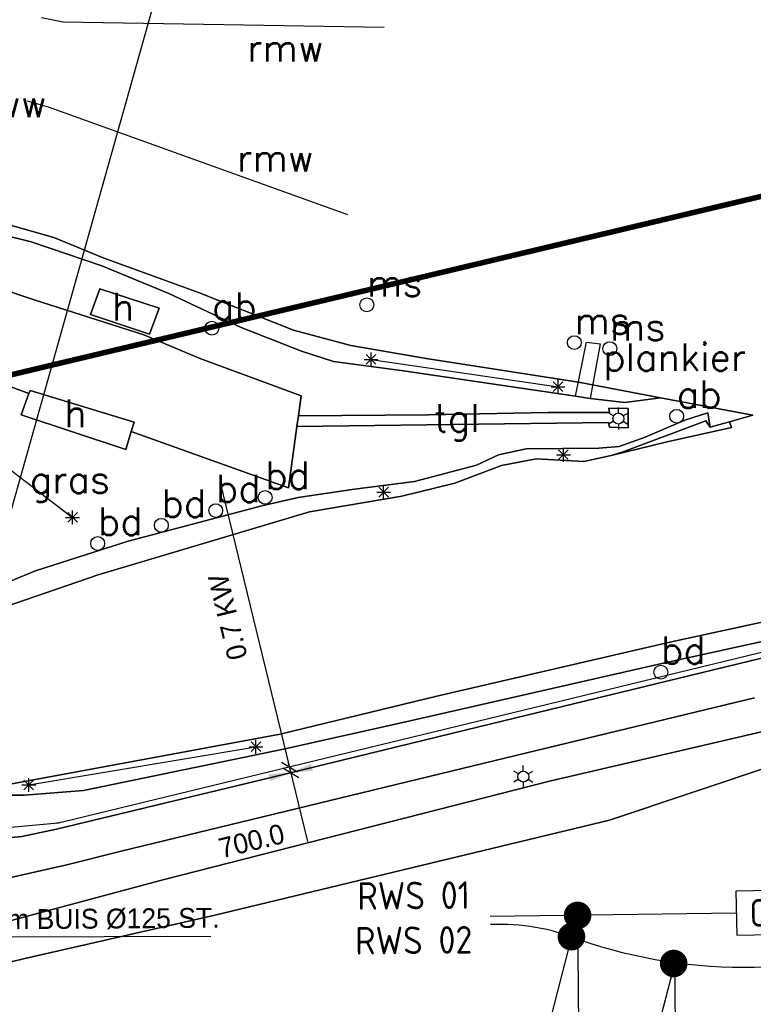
# Model space of a CAD drawing. Header units: millimetres. Extents: x 129727 to 131402, y 399018 to 399724.
# Tile 50 of 60: x 130616 to 130682, y 399204 to 399293. Entities that reach past the tile are written whole.
import ezdxf
from ezdxf.enums import TextEntityAlignment as Align

# ---------------------------------------------------------------- set-up
doc = ezdxf.new("R2010")
doc.units = ezdxf.units.MM
doc.linetypes.add('HIDDEN', pattern=[9.525, 6.35, -3.175])
for name, color, linetype in [('EWD-EM-NW-KBLTRC', 3, 'Continuous'), ('EWD-KT-NW-LKTRWSVN', 7, 'Continuous'), ('EWD-LINE50', 3, 'Continuous'), ('EWD-MB-NW-MBUISVLG', 1, 'Continuous'), ('EWD-TXT18', 7, 'Continuous'), ('EWD-TXT25', 2, 'Continuous'), ('EWD-TXT35', 3, 'Continuous'), ('HTI_Boorlijn', 162, 'Continuous'), ('MDI-VL-BEPLANTING', 7, 'Continuous'), ('MDI-VL-GRAS', 7, 'Continuous'), ('MDI-VL-TALUD', 7, 'Continuous'), ('MDI-VL-VERHARDING', 7, 'Continuous'), ('MDI-VL-WATER', 7, 'Continuous'), ('MDI-XX-BEBOUWING', 10, 'Continuous'), ('MDI-XX-BEPLANTING', 80, 'Continuous'), ('MDI-XX-BORD', 255, 'Continuous'), ('MDI-XX-DAMWAND', 252, 'Continuous'), ('MDI-XX-GRAS', 7, 'Continuous'), ('MDI-XX-OVERIG', 30, 'Continuous'), ('MDI-XX-TALUD', 84, 'Continuous'), ('MDI-XX-TERREINAFSCH', 253, 'Continuous'), ('MDI-XX-VERHARDING', 30, 'Continuous')]:
    doc.layers.add(name, color=color, linetype=linetype)
doc.layers.add('EWD-EM-NW-MATEN', color=1, linetype='Continuous', lineweight=25)
doc.styles.add('ISO', font='ISO.SHX')
doc.styles.add('ISO25', font='ISO', dxfattribs={"height": 2.5})
doc.styles.add('Maatvoering', font='isocp.shx')
doc.styles.add('ROMANS25', font='ROMANS.shx', dxfattribs={"height": 2.5})
doc.styles.add('rtw_iso', font='iso-rtw.shx')
doc.dimstyles.new('Maatvoering_1000', dxfattribs={"dimtxt": 3, "dimasz": 3, "dimexe": 1, "dimexo": 0.625, "dimtad": 1, "dimtxsty": 'Maatvoering', "dimcen": 3, "dimclre": 1, "dimadec": 1, "dimazin": 0, "dimtfac": 1, "dimtmove": 0, "dimatfit": 3, "dimfxl": 0, "dimarcsym": 0})

# ---------------------------------------------------------------- blocks, each defined once
blk = doc.blocks.new('_Oblique')
at = {"color": 0, "linetype": 'ByBlock', "lineweight": -2}
blk.add_line((-0.5, -0.5), (0.5, 0.5), dxfattribs=at)
blk = doc.blocks.new('KT001')
at = {"layer": 'EWD-LINE50'}
blk.add_lwpolyline([(4, 4), (-4, 4), (-4, 0), (4, 0)], close=True, dxfattribs=at)
at = {"layer": 'EWD-TXT18', "style": 'ISO', "flags": 1}
blk.add_attdef('AANSL', (1, 10.001), '', height=1.8, dxfattribs=at)
blk.add_attdef('AANSL', text='', height=1.8, rotation=180, dxfattribs=at).set_placement((1, 11.801), align=Align.RIGHT)
at = {"layer": 'EWD-TXT25', "style": 'ISO'}
blk.add_attdef('1', text='', height=2.5, dxfattribs=at).set_placement((0, 2), align=Align.MIDDLE)
blk.add_attdef('3', text='', height=2.5, rotation=180, dxfattribs=at).set_placement((0, 2), align=Align.MIDDLE)
at = {"layer": 'EWD-TXT35', "style": 'ISO'}
blk.add_attdef('4', text='', height=3.5, rotation=180, dxfattribs=at).set_placement((1, 8.5), align=Align.RIGHT)
blk.add_attdef('2', (1, 5), '', height=3.5, dxfattribs=at)
blk = doc.blocks.new('*D18')
at = {"color": 1, "lineweight": -2}
for p, q in [((130615.264, 399317.846), (130615.189, 399317.436)), ((130758.984, 399292.078), (130758.827, 399291.218))]:
    blk.add_line(p, q, dxfattribs=at)
at = {"color": 0, "lineweight": -2}
blk.add_line((130618.32, 399317.881), (130756.055, 399292.74), dxfattribs=at)
at = {"color": 0}
for points in [[(130618.409, 399318.373), (130618.23, 399317.389), (130615.368, 399318.42)], [(130756.145, 399293.232), (130755.965, 399292.249), (130759.006, 399292.202)]]:
    blk.add_solid(points, dxfattribs=at)
at = {"layer": 'Defpoints', "color": 0}
for p in [(130615.376, 399318.461), (130759.096, 399292.693), (130759.006, 399292.202)]:
    blk.add_point(p, dxfattribs=at)
at = {"color": 0, "insert": (130687.569, 399307.401), "char_height": 3, "attachment_point": 5, "rotation": 349.65572, "style": 'Maatvoering'}
blk.add_mtext('146.00', dxfattribs=at)
blk = doc.blocks.new('*D21')
at = {"color": 1, "lineweight": -2}
for p, q in [((130611.473, 399258.399), (130611.058, 399258.551)), ((130608.073, 399248.322), (130607.404, 399248.567))]:
    blk.add_line(p, q, dxfattribs=at)
at = {"color": 0, "lineweight": -2}
blk.add_line((130609.374, 399251.04), (130610.966, 399255.39), dxfattribs=at)
at = {"color": 0}
for points in [[(130610.496, 399255.562), (130611.436, 399255.218), (130611.997, 399258.207)], [(130608.904, 399251.212), (130609.844, 399250.869), (130608.343, 399248.223)]]:
    blk.add_solid(points, dxfattribs=at)
at = {"layer": 'Defpoints', "color": 0}
for p in [(130611.997, 399258.207), (130612.06, 399258.184), (130608.66, 399248.107)]:
    blk.add_point(p, dxfattribs=at)
at = {"color": 0, "insert": (130613.045, 399252.784), "char_height": 3, "attachment_point": 5, "rotation": 69.89782, "style": 'Maatvoering'}
blk.add_mtext('10.7', dxfattribs=at)

msp = doc.modelspace()

# ---------------------------------------------------------------- linework, layer by layer
for p, q in [((130647.126, 399262.117), (130648.376, 399262.117)), ((130647.309, 399261.675), (130648.193, 399262.559)), ((130648.193, 399261.675), (130647.309, 399262.559)), ((130647.751, 399261.492), (130647.751, 399262.742)), ((130664.712, 399259.014), (130664.712, 399260.264)), ((130664.087, 399259.639), (130665.337, 399259.639)), ((130664.27, 399259.197), (130665.154, 399260.081)), ((130665.154, 399259.197), (130664.27, 399260.081)), ((130670.182, 399257.255), (130670.182, 399257.755)), ((130669.749, 399257.005), (130669.316, 399257.255)), ((130670.615, 399257.005), (130671.048, 399257.255)), ((130669.749, 399256.505), (130669.316, 399256.255)), ((130670.182, 399256.255), (130670.182, 399255.755)), ((130670.615, 399256.505), (130671.048, 399256.255)), ((130664.755, 399253.03), (130665.639, 399253.914)), ((130665.639, 399253.03), (130664.755, 399253.914)), ((130665.197, 399252.847), (130665.197, 399254.097)), ((130664.572, 399253.472), (130665.822, 399253.472)), ((130648.446, 399249.641), (130649.33, 399250.525)), ((130649.33, 399249.641), (130648.446, 399250.525)), ((130648.888, 399249.458), (130648.888, 399250.708)), ((130648.263, 399250.083), (130649.513, 399250.083)), ((130620.051, 399247.801), (130621.301, 399247.801)), ((130620.234, 399247.359), (130621.118, 399248.243)), ((130621.118, 399247.359), (130620.234, 399248.243)), ((130620.676, 399247.176), (130620.676, 399248.426)), ((130636.868, 399226.559), (130637.752, 399227.443)), ((130637.752, 399226.559), (130636.868, 399227.443)), ((130637.31, 399226.376), (130637.31, 399227.626)), ((130636.685, 399227.001), (130637.935, 399227.001)), ((130661.12, 399224.55), (130660.687, 399224.8)), ((130661.553, 399224.8), (130661.553, 399225.3)), ((130661.986, 399224.55), (130662.419, 399224.8)), ((130616.081, 399223.545), (130617.331, 399223.545)), ((130616.264, 399223.103), (130617.148, 399223.987)), ((130617.148, 399223.103), (130616.264, 399223.987)), ((130616.706, 399222.92), (130616.706, 399224.17)), ((130661.12, 399224.05), (130660.687, 399223.8)), ((130661.553, 399223.8), (130661.553, 399223.3)), ((130661.986, 399224.05), (130662.419, 399223.8))]:
    msp.add_line(p, q)
for centre, radius in [((130647.366, 399267.062), 0.625), ((130633.317, 399264.947), 0.625), ((130666.183, 399263.645), 0.625), ((130669.407, 399263.091), 0.625), ((130675.466, 399256.964), 0.625), ((130670.182, 399256.755), 0.5), ((130638.141, 399249.606), 0.625), ((130633.659, 399248.414), 0.625), ((130628.727, 399247.077), 0.625), ((130622.955, 399245.428), 0.625), ((130674.029, 399233.762), 0.625), ((130661.553, 399224.3), 0.5)]:
    msp.add_circle(centre, radius)
at = {"layer": 'EWD-EM-NW-KBLTRC'}
msp.add_line((130680.868, 399211.911), (130658.561, 399211.62), dxfattribs=at)
msp.add_lwpolyline([(130803.706, 399233.103), (130797.538, 399233.349), (130788.131, 399234.394), (130777.249, 399236.064), (130771.493, 399236.726), (130762.458, 399238.136), (130742.515, 399241.475), (130733.803, 399242.699), (130726.082, 399243.317), (130721.119, 399243.374), (130715.538, 399242.776), (130710.009, 399241.636), (130683.043, 399235.521), (130657.397, 399229.294), (130638.69, 399224.745), (130619.768, 399220.164, -0.037275), (130619.033, 399220.044), (130612.729, 399219.484)], format="xyb", dxfattribs=at)
at = {"layer": 'EWD-EM-NW-KBLTRC', "linetype": 'HIDDEN', "const_width": 1.235}
for points in [[(130665.999, 399211.306, 1), (130666.962, 399212.126, 1)], [(130665.442, 399209.371, 1), (130666.405, 399210.191, 1)], [(130674.713, 399206.944, 1), (130675.676, 399207.764, 1)]]:
    msp.add_lwpolyline(points, format="xyb", close=True, dxfattribs=at)
at = {"layer": 'EWD-EM-NW-KBLTRC'}
for centre, radius, start, end in [((130659.308, 399190.885), 20.021, 68.5651, 92.11253), ((130681.647, 399253.155), 46.148, 251.00251, 291.18637)]:
    msp.add_arc(centre, radius, start, end, dxfattribs=at)
at = {"layer": 'EWD-EM-NW-MATEN'}
for p, q in [((130634.06, 399250.954), (130641.988, 399218.421)), ((130666.48, 399211.723), (130666.593, 399199.588)), ((130633.225, 399209.809), (130610.583, 399209.726)), ((130675.28, 399207.947), (130675.369, 399198.319))]:
    msp.add_line(p, q, dxfattribs=at)
at = {"layer": 'EWD-EM-NW-MATEN', "linetype": 'Continuous'}
msp.add_line((130640.467, 399224.663), (130640.231, 399225.634), dxfattribs=at)
at = {"layer": 'EWD-EM-NW-MATEN'}
msp.add_lwpolyline([(130797.483, 399232.852), (130788.065, 399233.898), (130777.182, 399235.568), (130771.426, 399236.23), (130762.378, 399237.642), (130742.439, 399240.981), (130733.748, 399242.202), (130726.059, 399242.817), (130721.143, 399242.874), (130715.615, 399242.281), (130710.115, 399241.147), (130683.157, 399235.034), (130657.515, 399228.808), (130638.808, 399224.259), (130619.235, 399219.521), (130616.081, 399218.861), (130613.743, 399218.643), (130612.374, 399218.861)], dxfattribs=at)
for points in [[(130642.313, 399225.452), (130642.469, 399224.811), (130640.467, 399224.663)], [(130638.466, 399224.514), (130638.622, 399223.873), (130640.467, 399224.663)]]:
    msp.add_solid(points, dxfattribs=at)
at = {"layer": 'EWD-MB-NW-MBUISVLG', "color": 8}
msp.add_lwpolyline([(130604.899, 399229.335), (130609.865, 399229.917), (130677.475, 399469.971)], dxfattribs=at)
at = {"layer": 'EWD-MB-NW-MBUISVLG'}
for points in [[(130666.465, 399211.883), (130625.665, 399053.401)], [(130675.284, 399207.448), (130671.532, 399192.871)]]:
    msp.add_lwpolyline(points, dxfattribs=at)
at = {"layer": 'HTI_Boorlijn', "const_width": 0.5}
msp.add_lwpolyline([(130759.499, 399295.052), (130609.061, 399259.285)], dxfattribs=at)
at = {"layer": 'MDI-VL-BEPLANTING'}
for p, q in [((130660.991, 399226.232), (130682.52, 399231.425)), ((130690.635, 399230.106), (130663.918, 399223.886)), ((130663.918, 399223.886), (130690.635, 399230.106)), ((130669.374, 399220.333), (130692.976, 399228.269)), ((130692.976, 399228.269), (130669.374, 399220.333)), ((130624.957, 399217.508), (130660.991, 399226.232)), ((130663.918, 399223.886), (130628.994, 399214.96)), ((130628.994, 399214.96), (130663.918, 399223.886)), ((130633.449, 399211.706), (130669.374, 399220.333)), ((130669.374, 399220.333), (130633.449, 399211.706)), ((130620.161, 399216.31), (130624.957, 399217.508)), ((130613.231, 399214.739), (130620.161, 399216.31)), ((130628.994, 399214.96), (130613.257, 399210.75)), ((130613.257, 399210.75), (130628.994, 399214.96)), ((130616.354, 399207.803), (130633.449, 399211.706)), ((130633.449, 399211.706), (130616.354, 399207.803)), ((130599.705, 399203.709), (130616.354, 399207.803)), ((130616.354, 399207.803), (130599.705, 399203.709))]:
    msp.add_line(p, q, dxfattribs=at)
at = {"layer": 'MDI-VL-GRAS'}
for p, q in [((130612.835, 399273.766), (130616.928, 399272.766)), ((130616.928, 399272.766), (130612.835, 399273.766)), ((130614.705, 399274.378), (130618.99, 399273.171)), ((130616.928, 399272.766), (130623.326, 399270.591)), ((130623.326, 399270.591), (130616.928, 399272.766)), ((130618.99, 399273.171), (130623.46, 399271.336)), ((130623.46, 399271.336), (130632.1, 399268.19)), ((130623.326, 399270.591), (130629.412, 399268.096)), ((130629.412, 399268.096), (130623.326, 399270.591)), ((130617.208, 399267.526), (130611.998, 399269.264)), ((130623.148, 399268.519), (130622.306, 399266.189)), ((130628.545, 399266.771), (130623.148, 399268.519)), ((130623.148, 399268.519), (130623.148, 399268.519)), ((130632.1, 399268.19), (130640.706, 399264.772)), ((130627.156, 399264.338), (130617.208, 399267.526)), ((130629.412, 399268.096), (130635.955, 399265.002)), ((130635.955, 399265.002), (130629.412, 399268.096)), ((130627.64, 399264.407), (130628.545, 399266.771)), ((130622.306, 399266.189), (130627.64, 399264.407)), ((130635.955, 399265.002), (130641.436, 399262.873)), ((130641.436, 399262.873), (130635.955, 399265.002)), ((130640.706, 399264.772), (130645.929, 399263.377)), ((130632.164, 399262.226), (130627.156, 399264.338)), ((130641.436, 399262.873), (130644.329, 399261.925)), ((130644.329, 399261.925), (130641.436, 399262.873)), ((130645.929, 399263.377), (130652.739, 399262.188)), ((130641.405, 399258.804), (130632.164, 399262.226)), ((130644.329, 399261.925), (130650.699, 399261.068)), ((130650.699, 399261.068), (130644.329, 399261.925)), ((130652.739, 399262.188), (130666.556, 399260.049)), ((130650.699, 399261.068), (130666.304, 399258.774)), ((130666.304, 399258.774), (130650.699, 399261.068)), ((130613.084, 399260.389), (130616.726, 399259.018)), ((130666.556, 399260.049), (130674.004, 399258.645)), ((130616.726, 399259.018), (130616.013, 399257.093)), ((130641.155, 399257.006), (130641.405, 399258.804)), ((130666.304, 399258.774), (130667.628, 399258.58)), ((130667.628, 399258.58), (130666.304, 399258.774)), ((130666.304, 399258.774), (130666.304, 399258.774)), ((130667.628, 399258.58), (130670.759, 399258.214)), ((130670.759, 399258.214), (130667.628, 399258.58)), ((130670.759, 399258.214), (130674.004, 399258.645)), ((130674.004, 399258.645), (130670.759, 399258.214)), ((130674.004, 399258.645), (130682.365, 399257.052)), ((130671.066, 399257.666), (130669.316, 399257.696)), ((130669.316, 399257.696), (130669.37, 399257.316)), ((130671.059, 399255.9), (130671.066, 399257.666)), ((130616.013, 399257.093), (130625.51, 399253.961)), ((130652.955, 399257.094), (130641.155, 399257.006)), ((130663.793, 399257.313), (130652.955, 399257.094)), ((130669.37, 399257.316), (130663.793, 399257.313)), ((130676.191, 399256.604), (130672.601, 399255.079)), ((130672.601, 399255.079), (130676.191, 399256.604)), ((130678.278, 399257.265), (130676.191, 399256.604)), ((130676.191, 399256.604), (130678.278, 399257.265)), ((130678.509, 399255.974), (130678.278, 399257.265)), ((130678.278, 399257.265), (130678.509, 399255.974)), ((130682.365, 399257.052), (130680.247, 399256.46)), ((130640.25, 399250.482), (130641.022, 399256.043)), ((130641.022, 399256.043), (130669.296, 399256.413)), ((130669.296, 399256.413), (130669.365, 399255.972)), ((130669.365, 399255.972), (130671.059, 399255.9)), ((130678.111, 399256.563), (130670.51, 399253.712)), ((130670.51, 399253.712), (130678.111, 399256.563)), ((130680.446, 399255.938), (130674.61, 399254.635)), ((130678.509, 399255.974), (130678.111, 399256.563)), ((130678.111, 399256.563), (130678.509, 399255.974)), ((130680.247, 399256.46), (130678.509, 399255.974)), ((130678.509, 399255.974), (130680.247, 399256.46)), ((130680.247, 399256.46), (130680.446, 399255.938)), ((130680.247, 399256.46), (130680.247, 399256.46)), ((130625.51, 399253.961), (130625.997, 399255.581)), ((130625.997, 399255.581), (130640.25, 399250.482)), ((130672.601, 399255.079), (130670.236, 399254.228)), ((130670.236, 399254.228), (130672.601, 399255.079)), ((130661.816, 399253.999), (130659.304, 399253.459)), ((130659.304, 399253.459), (130661.816, 399253.999)), ((130668.406, 399254.073), (130661.816, 399253.999)), ((130661.816, 399253.999), (130668.406, 399254.073)), ((130670.236, 399254.228), (130668.406, 399254.073)), ((130668.406, 399254.073), (130670.236, 399254.228)), ((130674.61, 399254.635), (130669.535, 399253.418)), ((130659.304, 399253.459), (130657.303, 399252.516)), ((130657.303, 399252.516), (130659.304, 399253.459)), ((130662.709, 399253.093), (130659.579, 399252.488)), ((130667.032, 399252.87), (130662.709, 399253.093)), ((130669.535, 399253.418), (130667.032, 399252.87)), ((130670.51, 399253.712), (130669.535, 399253.418)), ((130669.535, 399253.418), (130670.51, 399253.712)), ((130657.303, 399252.516), (130651.681, 399251.058)), ((130651.681, 399251.058), (130657.303, 399252.516)), ((130659.579, 399252.488), (130655.358, 399250.903)), ((130646.238, 399250.363), (130641.152, 399249.612)), ((130641.152, 399249.612), (130646.238, 399250.363)), ((130651.681, 399251.058), (130646.238, 399250.363)), ((130646.238, 399250.363), (130651.681, 399251.058)), ((130655.358, 399250.903), (130650.554, 399249.733)), ((130641.152, 399249.612), (130637.838, 399248.845)), ((130637.838, 399248.845), (130641.152, 399249.612)), ((130650.554, 399249.733), (130642.164, 399248.297)), ((130637.838, 399248.845), (130632.128, 399247.338)), ((130632.128, 399247.338), (130637.838, 399248.845)), ((130642.164, 399248.297), (130634.679, 399246.062)), ((130632.128, 399247.338), (130625.705, 399245.627)), ((130625.705, 399245.627), (130632.128, 399247.338)), ((130634.679, 399246.062), (130623.011, 399242.603)), ((130625.705, 399245.627), (130617.301, 399242.965)), ((130617.301, 399242.965), (130625.705, 399245.627)), ((130617.301, 399242.965), (130609.658, 399239.793)), ((130609.658, 399239.793), (130617.301, 399242.965)), ((130623.011, 399242.603), (130614.468, 399239.662)), ((130674.836, 399236.473), (130688.866, 399239.536)), ((130687.348, 399237.441), (130673.844, 399234.497)), ((130673.844, 399234.497), (130687.348, 399237.441)), ((130653.711, 399231.576), (130674.836, 399236.473)), ((130673.844, 399234.497), (130651.292, 399229.352)), ((130651.292, 399229.352), (130673.844, 399234.497)), ((130683.157, 399235.034), (130657.515, 399228.808)), ((130639.517, 399228.156), (130653.711, 399231.576)), ((130651.292, 399229.352), (130639.818, 399226.792)), ((130639.818, 399226.792), (130651.292, 399229.352)), ((130612.979, 399223.226), (130639.517, 399228.156)), ((130657.515, 399228.808), (130638.808, 399224.259)), ((130639.818, 399226.792), (130621.665, 399223.043)), ((130621.665, 399223.043), (130639.818, 399226.792)), ((130638.808, 399224.259), (130619.235, 399219.521)), ((130621.665, 399223.043), (130616.306, 399222.619)), ((130616.306, 399222.619), (130621.665, 399223.043)), ((130616.306, 399222.619), (130613.519, 399222.624)), ((130613.519, 399222.624), (130616.306, 399222.619)), ((130619.235, 399219.521), (130616.081, 399218.861)), ((130616.081, 399218.861), (130613.743, 399218.643))]:
    msp.add_line(p, q, dxfattribs=at)
at = {"layer": 'MDI-VL-TALUD'}
for p, q in [((130616.928, 399272.766), (130612.835, 399273.766)), ((130614.705, 399274.378), (130618.99, 399273.171)), ((130623.326, 399270.591), (130616.928, 399272.766)), ((130618.99, 399273.171), (130623.46, 399271.336)), ((130623.46, 399271.336), (130632.1, 399268.19)), ((130629.412, 399268.096), (130623.326, 399270.591)), ((130632.1, 399268.19), (130640.706, 399264.772)), ((130635.955, 399265.002), (130629.412, 399268.096)), ((130641.436, 399262.873), (130635.955, 399265.002)), ((130640.706, 399264.772), (130645.929, 399263.377)), ((130644.329, 399261.925), (130641.436, 399262.873)), ((130645.929, 399263.377), (130652.739, 399262.188)), ((130650.699, 399261.068), (130644.329, 399261.925)), ((130652.739, 399262.188), (130666.556, 399260.049)), ((130666.304, 399258.774), (130650.699, 399261.068)), ((130666.556, 399260.049), (130674.004, 399258.645)), ((130667.628, 399258.58), (130666.304, 399258.774)), ((130666.304, 399258.774), (130666.304, 399258.774)), ((130670.759, 399258.214), (130667.628, 399258.58)), ((130674.004, 399258.645), (130670.759, 399258.214)), ((130672.601, 399255.079), (130676.191, 399256.604)), ((130676.191, 399256.604), (130678.278, 399257.265)), ((130678.278, 399257.265), (130678.509, 399255.974)), ((130678.111, 399256.563), (130670.51, 399253.712)), ((130678.509, 399255.974), (130678.111, 399256.563)), ((130670.236, 399254.228), (130672.601, 399255.079)), ((130659.304, 399253.459), (130661.816, 399253.999)), ((130661.816, 399253.999), (130668.406, 399254.073)), ((130668.406, 399254.073), (130670.236, 399254.228)), ((130657.303, 399252.516), (130659.304, 399253.459)), ((130662.709, 399253.093), (130659.579, 399252.488)), ((130667.032, 399252.87), (130662.709, 399253.093)), ((130669.535, 399253.418), (130667.032, 399252.87)), ((130670.51, 399253.712), (130669.535, 399253.418)), ((130651.681, 399251.058), (130657.303, 399252.516)), ((130659.579, 399252.488), (130655.358, 399250.903)), ((130641.152, 399249.612), (130646.238, 399250.363)), ((130646.238, 399250.363), (130651.681, 399251.058)), ((130655.358, 399250.903), (130650.554, 399249.733)), ((130637.838, 399248.845), (130641.152, 399249.612)), ((130650.554, 399249.733), (130642.164, 399248.297)), ((130632.128, 399247.338), (130637.838, 399248.845)), ((130642.164, 399248.297), (130634.679, 399246.062)), ((130625.705, 399245.627), (130632.128, 399247.338)), ((130634.679, 399246.062), (130623.011, 399242.603)), ((130617.301, 399242.965), (130625.705, 399245.627)), ((130609.658, 399239.793), (130617.301, 399242.965)), ((130623.011, 399242.603), (130614.468, 399239.662)), ((130674.836, 399236.473), (130688.866, 399239.536)), ((130687.348, 399237.441), (130673.844, 399234.497)), ((130653.711, 399231.576), (130674.836, 399236.473)), ((130673.844, 399234.497), (130651.292, 399229.352)), ((130639.517, 399228.156), (130653.711, 399231.576)), ((130663.918, 399223.886), (130690.635, 399230.106)), ((130651.292, 399229.352), (130639.818, 399226.792)), ((130612.979, 399223.226), (130639.517, 399228.156)), ((130692.976, 399228.269), (130669.374, 399220.333)), ((130639.818, 399226.792), (130621.665, 399223.043)), ((130628.994, 399214.96), (130663.918, 399223.886)), ((130621.665, 399223.043), (130616.306, 399222.619)), ((130616.306, 399222.619), (130613.519, 399222.624)), ((130669.374, 399220.333), (130633.449, 399211.706)), ((130613.257, 399210.75), (130628.994, 399214.96)), ((130633.449, 399211.706), (130616.354, 399207.803)), ((130616.354, 399207.803), (130599.705, 399203.709))]:
    msp.add_line(p, q, dxfattribs=at)
at = {"layer": 'MDI-VL-VERHARDING'}
for p, q in [((130611.998, 399269.264), (130617.208, 399267.526)), ((130617.208, 399267.526), (130627.156, 399264.338)), ((130627.156, 399264.338), (130632.164, 399262.226)), ((130632.164, 399262.226), (130641.405, 399258.804)), ((130616.726, 399259.018), (130613.084, 399260.389)), ((130616.836, 399259.314), (130616.726, 399259.018)), ((130626.254, 399256.436), (130616.836, 399259.314)), ((130641.405, 399258.804), (130641.155, 399257.006)), ((130669.37, 399257.316), (130669.316, 399257.696)), ((130669.316, 399257.696), (130671.066, 399257.666)), ((130671.066, 399257.666), (130671.059, 399255.9)), ((130641.155, 399257.006), (130641.022, 399256.043)), ((130641.022, 399256.043), (130641.155, 399257.006)), ((130641.155, 399257.006), (130652.955, 399257.094)), ((130641.155, 399257.006), (130641.155, 399257.006)), ((130652.955, 399257.094), (130663.793, 399257.313)), ((130663.793, 399257.313), (130669.37, 399257.316)), ((130625.997, 399255.581), (130626.254, 399256.436)), ((130641.022, 399256.043), (130640.25, 399250.482)), ((130669.296, 399256.413), (130641.022, 399256.043)), ((130669.365, 399255.972), (130669.296, 399256.413)), ((130671.059, 399255.9), (130669.365, 399255.972)), ((130640.25, 399250.482), (130625.997, 399255.581)), ((130657.515, 399228.808), (130683.157, 399235.034)), ((130682.52, 399231.425), (130660.991, 399226.232)), ((130638.808, 399224.259), (130657.515, 399228.808)), ((130660.991, 399226.232), (130624.957, 399217.508)), ((130619.235, 399219.521), (130638.808, 399224.259)), ((130616.081, 399218.861), (130619.235, 399219.521)), ((130613.743, 399218.643), (130616.081, 399218.861)), ((130624.957, 399217.508), (130620.161, 399216.31)), ((130620.161, 399216.31), (130613.231, 399214.739))]:
    msp.add_line(p, q, dxfattribs=at)
at = {"layer": 'MDI-VL-WATER'}
for p, q in [((130618.99, 399273.171), (130614.705, 399274.378)), ((130623.46, 399271.336), (130618.99, 399273.171)), ((130632.1, 399268.19), (130623.46, 399271.336)), ((130640.706, 399264.772), (130632.1, 399268.19)), ((130645.929, 399263.377), (130640.706, 399264.772)), ((130652.739, 399262.188), (130645.929, 399263.377)), ((130666.556, 399260.049), (130652.739, 399262.188)), ((130674.004, 399258.645), (130666.556, 399260.049)), ((130682.365, 399257.052), (130674.004, 399258.645)), ((130680.247, 399256.46), (130682.365, 399257.052)), ((130674.61, 399254.635), (130680.446, 399255.938)), ((130680.446, 399255.938), (130680.247, 399256.46)), ((130669.535, 399253.418), (130674.61, 399254.635)), ((130659.579, 399252.488), (130662.709, 399253.093)), ((130662.709, 399253.093), (130667.032, 399252.87)), ((130667.032, 399252.87), (130669.535, 399253.418)), ((130655.358, 399250.903), (130659.579, 399252.488)), ((130650.554, 399249.733), (130655.358, 399250.903)), ((130642.164, 399248.297), (130650.554, 399249.733)), ((130634.679, 399246.062), (130642.164, 399248.297)), ((130623.011, 399242.603), (130634.679, 399246.062)), ((130614.468, 399239.662), (130623.011, 399242.603)), ((130688.866, 399239.536), (130674.836, 399236.473)), ((130674.836, 399236.473), (130653.711, 399231.576)), ((130653.711, 399231.576), (130639.517, 399228.156)), ((130639.517, 399228.156), (130612.979, 399223.226))]:
    msp.add_line(p, q, dxfattribs=at)
at = {"layer": 'MDI-XX-BEBOUWING'}
for p, q in [((130622.306, 399266.189), (130623.148, 399268.519)), ((130623.148, 399268.519), (130628.545, 399266.771)), ((130623.148, 399268.519), (130623.148, 399268.519)), ((130628.545, 399266.771), (130627.64, 399264.407)), ((130627.64, 399264.407), (130622.306, 399266.189)), ((130616.726, 399259.018), (130616.836, 399259.314)), ((130616.836, 399259.314), (130626.254, 399256.436)), ((130616.013, 399257.093), (130616.726, 399259.018)), ((130616.726, 399259.018), (130616.726, 399259.018)), ((130625.51, 399253.961), (130616.013, 399257.093)), ((130626.254, 399256.436), (130625.997, 399255.581)), ((130625.997, 399255.581), (130625.51, 399253.961))]:
    msp.add_line(p, q, dxfattribs=at)
at = {"layer": 'MDI-XX-BEPLANTING'}
for p, q in [((130647.751, 399262.117), (130664.712, 399259.639)), ((130609.914, 399256.007), (130620.676, 399247.801)), ((130616.706, 399223.545), (130637.31, 399227.001))]:
    msp.add_line(p, q, dxfattribs=at)
at = {"layer": 'MDI-XX-DAMWAND'}
for p, q in [((130674.004, 399258.645), (130682.365, 399257.052)), ((130682.365, 399257.052), (130680.247, 399256.46)), ((130674.61, 399254.635), (130680.446, 399255.938)), ((130680.247, 399256.46), (130678.509, 399255.974)), ((130680.446, 399255.938), (130680.247, 399256.46)), ((130669.535, 399253.418), (130674.61, 399254.635)), ((130674.836, 399236.473), (130688.866, 399239.536)), ((130653.711, 399231.576), (130674.836, 399236.473)), ((130639.517, 399228.156), (130653.711, 399231.576)), ((130612.979, 399223.226), (130639.517, 399228.156))]:
    msp.add_line(p, q, dxfattribs=at)
at = {"layer": 'MDI-XX-OVERIG'}
for p, q in [((130617.869, 399293.103), (130619.811, 399292.732)), ((130619.811, 399292.732), (130648.942, 399292.236)), ((130616.546, 399285.548), (130618.455, 399285.027)), ((130618.455, 399285.027), (130645.622, 399275.244)), ((130666.304, 399258.774), (130667.278, 399263.695)), ((130667.278, 399263.695), (130668.522, 399263.535)), ((130668.522, 399263.535), (130667.628, 399258.58)), ((130667.628, 399258.58), (130666.304, 399258.774)), ((130667.628, 399258.58), (130667.628, 399258.58))]:
    msp.add_line(p, q, dxfattribs=at)
at = {"layer": 'MDI-XX-TALUD'}
for p, q in [((130612.835, 399273.766), (130616.928, 399272.766)), ((130616.928, 399272.766), (130623.326, 399270.591)), ((130623.326, 399270.591), (130629.412, 399268.096)), ((130629.412, 399268.096), (130635.955, 399265.002)), ((130635.955, 399265.002), (130641.436, 399262.873)), ((130641.436, 399262.873), (130644.329, 399261.925)), ((130644.329, 399261.925), (130650.699, 399261.068)), ((130650.699, 399261.068), (130666.304, 399258.774)), ((130667.628, 399258.58), (130670.759, 399258.214)), ((130670.759, 399258.214), (130674.004, 399258.645)), ((130676.191, 399256.604), (130672.601, 399255.079)), ((130678.278, 399257.265), (130676.191, 399256.604)), ((130678.509, 399255.974), (130678.278, 399257.265)), ((130670.51, 399253.712), (130678.111, 399256.563)), ((130678.111, 399256.563), (130678.509, 399255.974)), ((130672.601, 399255.079), (130670.236, 399254.228)), ((130661.816, 399253.999), (130659.304, 399253.459)), ((130668.406, 399254.073), (130661.816, 399253.999)), ((130670.236, 399254.228), (130668.406, 399254.073)), ((130659.304, 399253.459), (130657.303, 399252.516)), ((130669.535, 399253.418), (130670.51, 399253.712)), ((130657.303, 399252.516), (130651.681, 399251.058)), ((130646.238, 399250.363), (130641.152, 399249.612)), ((130651.681, 399251.058), (130646.238, 399250.363)), ((130641.152, 399249.612), (130637.838, 399248.845)), ((130637.838, 399248.845), (130632.128, 399247.338)), ((130632.128, 399247.338), (130625.705, 399245.627)), ((130625.705, 399245.627), (130617.301, 399242.965)), ((130617.301, 399242.965), (130609.658, 399239.793)), ((130673.844, 399234.497), (130687.348, 399237.441)), ((130651.292, 399229.352), (130673.844, 399234.497)), ((130690.635, 399230.106), (130663.918, 399223.886)), ((130639.818, 399226.792), (130651.292, 399229.352)), ((130692.976, 399228.269), (130669.374, 399220.333)), ((130621.665, 399223.043), (130639.818, 399226.792)), ((130663.918, 399223.886), (130628.994, 399214.96)), ((130616.306, 399222.619), (130621.665, 399223.043)), ((130613.519, 399222.624), (130616.306, 399222.619)), ((130669.374, 399220.333), (130633.449, 399211.706)), ((130628.994, 399214.96), (130613.257, 399210.75)), ((130633.449, 399211.706), (130616.354, 399207.803)), ((130616.354, 399207.803), (130599.705, 399203.709))]:
    msp.add_line(p, q, dxfattribs=at)
at = {"layer": 'MDI-XX-TERREINAFSCH'}
for p, q in [((130614.705, 399274.378), (130618.99, 399273.171)), ((130618.99, 399273.171), (130623.46, 399271.336)), ((130623.46, 399271.336), (130632.1, 399268.19)), ((130617.208, 399267.526), (130611.998, 399269.264)), ((130632.1, 399268.19), (130640.706, 399264.772)), ((130627.156, 399264.338), (130617.208, 399267.526)), ((130640.706, 399264.772), (130645.929, 399263.377)), ((130632.164, 399262.226), (130627.156, 399264.338)), ((130645.929, 399263.377), (130652.739, 399262.188)), ((130641.405, 399258.804), (130632.164, 399262.226)), ((130652.739, 399262.188), (130666.556, 399260.049)), ((130613.084, 399260.389), (130616.726, 399259.018)), ((130666.556, 399260.049), (130674.004, 399258.645)), ((130641.155, 399257.006), (130641.405, 399258.804)), ((130669.37, 399257.316), (130669.316, 399257.696)), ((130669.316, 399257.696), (130671.066, 399257.666)), ((130671.066, 399257.666), (130671.059, 399255.9)), ((130641.022, 399256.043), (130641.155, 399257.006)), ((130641.155, 399257.006), (130652.955, 399257.094)), ((130652.955, 399257.094), (130663.793, 399257.313)), ((130663.793, 399257.313), (130669.37, 399257.316)), ((130640.25, 399250.482), (130641.022, 399256.043)), ((130669.296, 399256.413), (130641.022, 399256.043)), ((130669.365, 399255.972), (130669.296, 399256.413)), ((130671.059, 399255.9), (130669.365, 399255.972)), ((130625.997, 399255.581), (130640.25, 399250.482)), ((130662.709, 399253.093), (130659.579, 399252.488)), ((130667.032, 399252.87), (130662.709, 399253.093)), ((130669.535, 399253.418), (130667.032, 399252.87)), ((130659.579, 399252.488), (130655.358, 399250.903)), ((130655.358, 399250.903), (130650.554, 399249.733)), ((130650.554, 399249.733), (130642.164, 399248.297)), ((130642.164, 399248.297), (130634.679, 399246.062)), ((130634.679, 399246.062), (130623.011, 399242.603)), ((130623.011, 399242.603), (130614.468, 399239.662)), ((130682.52, 399231.425), (130660.991, 399226.232)), ((130660.991, 399226.232), (130624.957, 399217.508)), ((130624.957, 399217.508), (130620.161, 399216.31)), ((130620.161, 399216.31), (130613.231, 399214.739))]:
    msp.add_line(p, q, dxfattribs=at)

# ---------------------------------------------------------------- block references
at = {"layer": 'EWD-EM-NW-MATEN', "xscale": 1.200000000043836, "yscale": 1.199999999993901, "zscale": 1.2}
for p, rotation in [((130640.349, 399225.148), 103.6969790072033), ((130640.467, 399224.663), 283.6969790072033)]:
    msp.add_blockref('_Oblique', p, dxfattribs=dict(at, rotation=rotation))
at = {"layer": 'EWD-KT-NW-LKTRWSVN', "rotation": 1.100119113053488}
msp.add_blockref('KT001', (130684.906, 399209.988), dxfattribs=at).add_auto_attribs({'1': 'GKP'})

# ---------------------------------------------------------------- texts
at = {"layer": 'EWD-EM-NW-MATEN', "attachment_point": 5}
for s, insert, char_height, rotation, style in [('0.7 KW ', (130634.764, 399238.763), 1.8, 103.69698, 'rtw_iso'), ('\\P700.0', (130636.552, 399219.918), 1.8, 13.69698, 'rtw_iso'), ('RWS 01', (130651.616, 399213.518), 2.5, 0.53448, 'ISO25'), ('\\P7.3m BUIS %%C125 ST.', (130622.693, 399212.886), 1.8, 0.43545, 'rtw_iso'), ('RWS 02', (130651.616, 399209.462), 2.5, 0.53448, 'ISO25')]:
    msp.add_mtext(s, dxfattribs=dict(at, insert=insert, char_height=char_height, rotation=rotation, style=style))
at = {"layer": 'MDI-XX-BEBOUWING', "style": 'ROMANS25'}
for p in [(130625.249, 399266.891), (130620.931, 399257.24)]:
    msp.add_text('h', height=2.5, dxfattribs=at).set_placement(p, align=Align.MIDDLE_CENTER)
at = {"layer": 'MDI-XX-BORD', "style": 'ROMANS25'}
for p in [(130633.317, 399264.947), (130675.466, 399256.964)]:
    msp.add_text('ab', height=2.5, dxfattribs=at).set_placement(p, align=Align.BOTTOM_LEFT)
at = {"layer": 'MDI-XX-GRAS', "style": 'ROMANS25'}
msp.add_text('gras', height=2.5, dxfattribs=at).set_placement((130620.43, 399251.246), align=Align.MIDDLE_CENTER)
at = {"layer": 'MDI-XX-OVERIG', "style": 'ROMANS25'}
for s, p in [('rmw', (130639.981, 399290.36)), ('rmw', (130639.066, 399280.404)), ('plankier', (130675.28, 399262.32))]:
    msp.add_text(s, height=2.5, dxfattribs=at).set_placement(p, align=Align.MIDDLE_CENTER)
for s, p in [('bww', (130611.569, 399283.342)), ('ms', (130647.366, 399267.062)), ('ms', (130666.183, 399263.645)), ('ms', (130669.407, 399263.091)), ('bd', (130638.141, 399249.606)), ('bd', (130633.659, 399248.414)), ('bd', (130628.727, 399247.077)), ('bd', (130622.955, 399245.428)), ('bd', (130674.029, 399233.762))]:
    msp.add_text(s, height=2.5, dxfattribs=at).set_placement(p, align=Align.BOTTOM_LEFT)
at = {"layer": 'MDI-XX-VERHARDING', "style": 'ROMANS25'}
msp.add_text('tgl', height=2.5, dxfattribs=at).set_placement((130655.502, 399256.811), align=Align.MIDDLE_CENTER)

# ---------------------------------------------------------------- dimensions: what is measured, and where the dimension line sits
dim = msp.add_linear_dim(base=(130759.006, 399292.202), p1=(130615.376, 399318.461), p2=(130759.096, 399292.693), angle=349.65572, text='146.00', dimstyle='Maatvoering_1000')
dim.commit()
dim.dimension.update_dxf_attribs({"geometry": '*D18', "text_midpoint": (130687.569, 399307.401)})
dim = msp.add_linear_dim(base=(130611.997, 399258.207), p1=(130608.66, 399248.107), p2=(130612.06, 399258.184), angle=69.89782, text='10.7', dimstyle='Maatvoering_1000', override={"dimtmove": 2})
dim.commit()
dim.dimension.update_dxf_attribs({"geometry": '*D21', "text_midpoint": (130613.045, 399252.784), "dimtype": 160})

doc.saveas('drawing.dxf')
